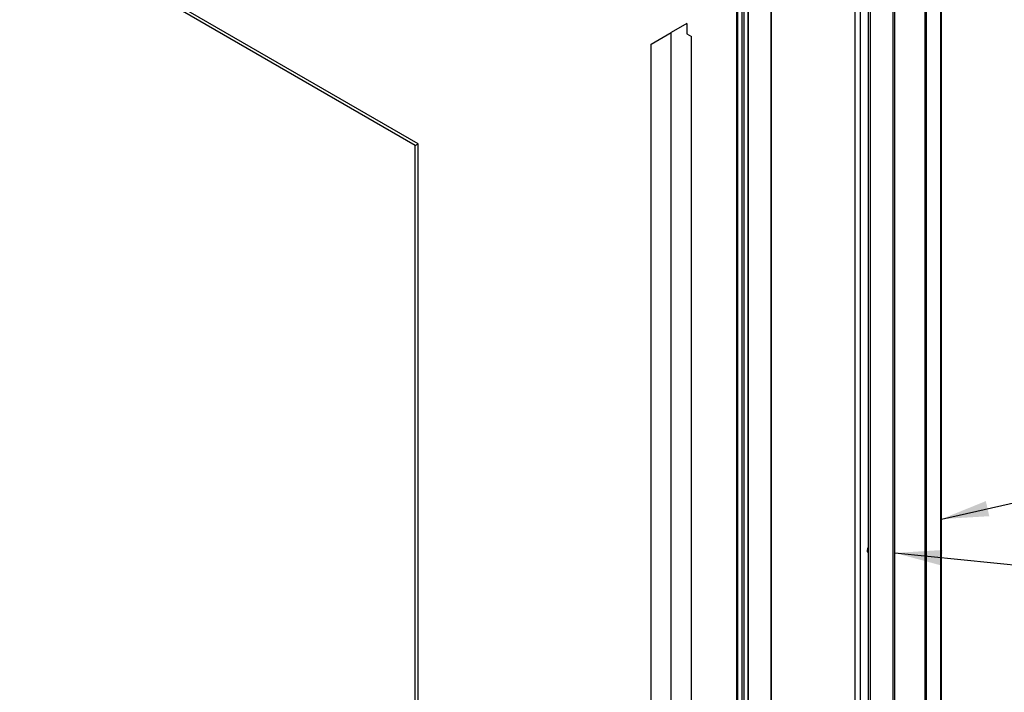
# Paper-space layout 'Sheet2' of a CAD drawing. Header units: millimetres. Extents: x 7 to 291, y 7 to 204.
# Tile 3 of 7: x 66 to 135, y 101 to 148. Entities that reach past the tile are written whole.
import ezdxf

# ---------------------------------------------------------------- set-up
doc = ezdxf.new("R2010")
doc.units = ezdxf.units.MM
doc.layers.add('DRAWING', color=7, linetype='Continuous')
doc.dimstyles.new('SLDDIMSTYLE0', dxfattribs={"dimtxt": 0.18, "dimasz": 3.302, "dimexe": 0, "dimexo": 0.0625, "dimgap": 0, "dimtad": 0, "dimtih": 1, "dimtoh": 1, "dimdec": 0, "dimrnd": 1e-09, "dimzin": 0, "dimdsep": 46, "dimtxsty": 'Standard', "dimsah": 1, "dimcen": 0.09, "dimadec": 0, "dimazin": 0, "dimtfac": 3.302, "dimtdec": 0, "dimtofl": 0, "dimtmove": 0, "dimatfit": 3, "dimfxl": 1, "dimfrac": 2, "dimtolj": 1, "dimtzin": 0, "dimarcsym": 0})

psp = doc.layouts.new('Sheet2')

# ---------------------------------------------------------------- linework, layer by layer
at = {"color": 7, "linetype": 'Continuous', "lineweight": 25}
for p, q in [((93.551, 139.408), (50.417, 164.309)), ((93.739, 139.517), (50.606, 164.417)), ((130.381, 159.635), (130.381, 66.604)), ((130.449, 66.7), (130.449, 159.731)), ((127.04, 159.231), (127.04, 62.063)), ((127.177, 62.253), (127.177, 159.422)), ((129.273, 159.105), (129.273, 66.074)), ((129.368, 159.05), (129.368, 66.019)), ((125.296, 158.006), (125.296, 61.6)), ((125.437, 157.925), (125.437, 61.518)), ((124.377, 64.716), (124.377, 157.203)), ((124.754, 64.617), (124.754, 157.302)), ((118.505, 60.728), (118.505, 153.27)), ((118.529, 60.742), (118.529, 153.283)), ((116.885, 152.035), (116.885, 58.551)), ((116.887, 58.559), (116.887, 152.036)), ((116.069, 151.564), (116.069, 58.51)), ((116.132, 151.6), (116.132, 58.297)), ((116.438, 151.777), (116.438, 58.12)), ((116.592, 151.866), (116.592, 58.208)), ((112.579, 147.944), (111.494, 147.318)), ((112.579, 147.944), (112.579, 147.236)), ((110.08, 146.501), (111.494, 147.318)), ((111.494, 51.51), (111.494, 147.318)), ((112.579, 147.236), (112.909, 147.046)), ((112.909, 52.327), (112.909, 147.046)), ((110.08, 53.96), (110.08, 146.501)), ((93.551, 139.408), (93.739, 139.517)), ((93.739, 43.71), (93.739, 139.517)), ((93.551, 43.601), (93.551, 139.408)), ((125.242, 111.078), (125.242, 110.997))]:
    psp.add_line(p, q, dxfattribs=at)
at = {"color": 7, "linetype": 'Continuous', "lineweight": 25, "flags": 128}
psp.add_lwpolyline([(125.296, 110.837), (125.275, 110.873), (125.25, 110.936), (125.242, 110.997), (125.25, 111.048), (125.275, 111.082), (125.296, 111.094)], dxfattribs=at)
at = {"color": 7, "linetype": 'Continuous', "lineweight": 25}
psp.add_arc((125.393, 111.093), 0.152, 129.66521, 185.75928, dxfattribs=at)

# ---------------------------------------------------------------- leaders
at = {"layer": 'DRAWING', "color": 7}
for points in [[(123.97, 159.522), (152.628, 134.727)], [(130.449, 113.215), (151.563, 117.991)], [(127.177, 110.837), (151.468, 108.387)]]:
    psp.add_leader(points, dimstyle='SLDDIMSTYLE0', dxfattribs=at)

doc.saveas('drawing.dxf')
